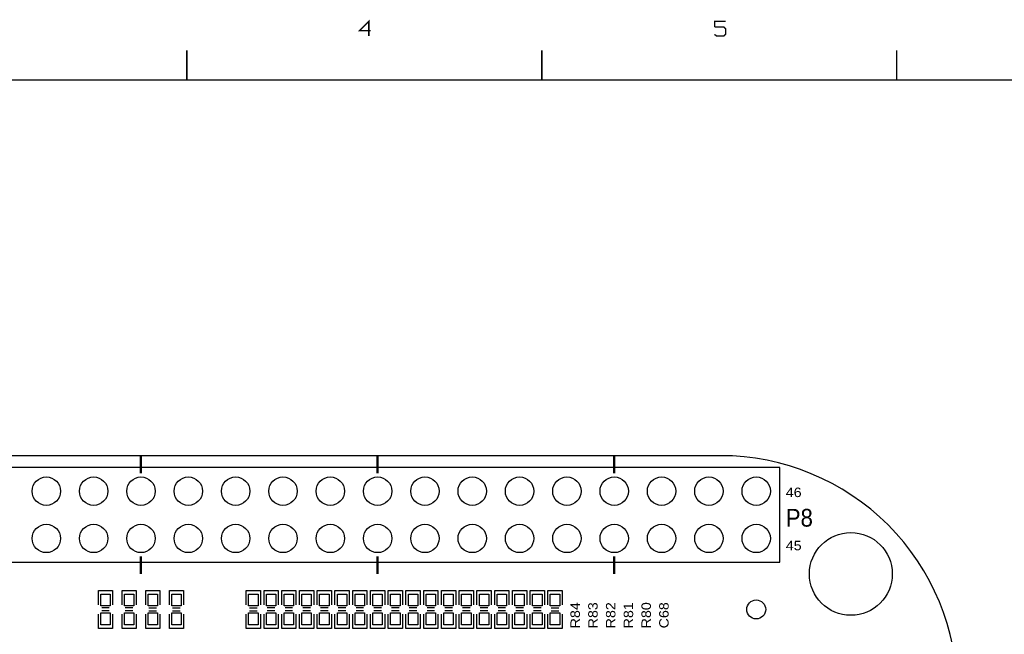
# Model space of a CAD drawing. Extents: x -14006 to 19506, y -9606 to 12409.
# Tile 5 of 22: x -5913 to 2409, y 7212 to 12409. Entities that reach past the tile are written whole.
import ezdxf

# ---------------------------------------------------------------- set-up
doc = ezdxf.new("R2010")
doc.units = 0
doc.layers.add('1', color=7, linetype='CONTINUOUS')

# ---------------------------------------------------------------- blocks, each defined once
blk = doc.blocks.new('FIGURE_CIRCLE')
blk.add_circle((0, 0), 0.5)
blk = doc.blocks.new('FIGURE_SQUARE')
blk.add_lwpolyline([(-0.5, -0.5), (-0.5, 0.5), (0.5, 0.5), (0.5, -0.5)], close=True)

msp = doc.modelspace()

# ---------------------------------------------------------------- linework, layer by layer
at = {"layer": '1'}
for points, const_width in [([(-2947, 12317), (-3040, 12317), (-2962, 12395), (-2962, 12271)], 12), ([(53, 12395), (-40, 12395), (-40, 12348)], 12), ([(-40, 12286), (-24, 12271), (38, 12271), (53, 12286), (53, 12333), (38, 12348), (-40, 12348)], 12), ([(-4500, 12150), (-4500, 11900)], 12), ([(-1500, 11900), (-1500, 12150)], 12), ([(1500, 12150), (1500, 11900)], 12), ([(-13500, -9100), (-13500, 11900), (19000, 11900)], 12), ([(-4888, 8572.64), (-4888, 8722.64)], 20), ([(-2888, 8572.64), (-2888, 8722.64)], 20), ([(-888, 8572.64), (-888, 8722.64)], 20), ([(-4888, 7722.64), (-4888, 7872.64)], 20), ([(-2888, 7722.64), (-2888, 7872.64)], 20), ([(-888, 7722.64), (-888, 7872.64)], 20)]:
    msp.add_lwpolyline(points, dxfattribs=dict(at, const_width=const_width))
for points in [[(12, 8722.64), (-10588, 8722.64)], [(-5248, 7462.64), (-5248, 7582.64), (-5128, 7582.64)], [(-5128, 7582.64), (-5128, 7462.64)], [(-5048, 7462.64), (-5048, 7582.64), (-4928, 7582.64)], [(-4928, 7582.64), (-4928, 7462.64)], [(-4848, 7462.64), (-4848, 7582.64), (-4728, 7582.64), (-4728, 7462.64)], [(-4648, 7462.64), (-4648, 7582.64), (-4528, 7582.64), (-4528, 7462.64)], [(-3998, 7462.64), (-3998, 7582.64), (-3878, 7582.64), (-3878, 7462.64)], [(-3848, 7462.64), (-3848, 7582.64), (-3728, 7582.64)], [(-3728, 7582.64), (-3728, 7462.64)], [(-3698, 7462.64), (-3698, 7582.64), (-3578, 7582.64)], [(-3578, 7582.64), (-3578, 7462.64)], [(-3548, 7462.64), (-3548, 7582.64), (-3428, 7582.64)], [(-3428, 7582.64), (-3428, 7462.64)], [(-3398, 7462.64), (-3398, 7582.64), (-3278, 7582.64)], [(-3278, 7582.64), (-3278, 7462.64)], [(-3248, 7462.64), (-3248, 7582.64), (-3128, 7582.64)], [(-3128, 7582.64), (-3128, 7462.64)], [(-3098, 7462.64), (-3098, 7582.64), (-2978, 7582.64)], [(-2978, 7582.64), (-2978, 7462.64)], [(-2948, 7462.64), (-2948, 7582.64), (-2828, 7582.64)], [(-2828, 7582.64), (-2828, 7462.64)], [(-2798, 7462.64), (-2798, 7582.64), (-2678, 7582.64)], [(-2678, 7582.64), (-2678, 7462.64)], [(-2648, 7462.64), (-2648, 7582.64), (-2528, 7582.64)], [(-2528, 7582.64), (-2528, 7462.64)], [(-2498, 7462.64), (-2498, 7582.64), (-2378, 7582.64)], [(-2378, 7582.64), (-2378, 7462.64)], [(-2348, 7462.64), (-2348, 7582.64), (-2228, 7582.64)], [(-2228, 7582.64), (-2228, 7462.64)], [(-2198, 7462.64), (-2198, 7582.64), (-2078, 7582.64)], [(-2078, 7582.64), (-2078, 7462.64)], [(-2048, 7462.64), (-2048, 7582.64), (-1928, 7582.64)], [(-1928, 7582.64), (-1928, 7462.64)], [(-1898, 7462.64), (-1898, 7582.64), (-1778, 7582.64)], [(-1778, 7582.64), (-1778, 7462.64)], [(-1748, 7462.64), (-1748, 7582.64), (-1628, 7582.64)], [(-1628, 7582.64), (-1628, 7462.64)], [(-1598, 7462.64), (-1598, 7582.64), (-1478, 7582.64)], [(-1478, 7582.64), (-1478, 7462.64)], [(-1448, 7462.64), (-1448, 7582.64), (-1328, 7582.64), (-1328, 7462.64)], [(-5156, 7434.64), (-5220, 7434.64)], [(-5156, 7410.64), (-5220, 7410.64)], [(-4956, 7434.64), (-5020, 7434.64)], [(-4956, 7410.64), (-5020, 7410.64)], [(-4820, 7434.64), (-4756, 7434.64)], [(-4820, 7410.64), (-4756, 7410.64)], [(-4620, 7434.64), (-4556, 7434.64)], [(-4620, 7410.64), (-4556, 7410.64)], [(-3970, 7434.64), (-3906, 7434.64)], [(-3970, 7410.64), (-3906, 7410.64)], [(-3756, 7434.64), (-3820, 7434.64)], [(-3756, 7410.64), (-3820, 7410.64)], [(-3606, 7434.64), (-3670, 7434.64)], [(-3606, 7410.64), (-3670, 7410.64)], [(-3456, 7434.64), (-3520, 7434.64)], [(-3456, 7410.64), (-3520, 7410.64)], [(-3306, 7434.64), (-3370, 7434.64)], [(-3306, 7410.64), (-3370, 7410.64)], [(-3156, 7434.64), (-3220, 7434.64)], [(-3156, 7410.64), (-3220, 7410.64)], [(-3006, 7434.64), (-3070, 7434.64)], [(-3006, 7410.64), (-3070, 7410.64)], [(-2856, 7434.64), (-2920, 7434.64)], [(-2856, 7410.64), (-2920, 7410.64)], [(-2706, 7434.64), (-2770, 7434.64)], [(-2706, 7410.64), (-2770, 7410.64)], [(-2556, 7434.64), (-2620, 7434.64)], [(-2556, 7410.64), (-2620, 7410.64)], [(-2406, 7434.64), (-2470, 7434.64)], [(-2406, 7410.64), (-2470, 7410.64)], [(-2256, 7434.64), (-2320, 7434.64)], [(-2256, 7410.64), (-2320, 7410.64)], [(-2106, 7434.64), (-2170, 7434.64)], [(-2106, 7410.64), (-2170, 7410.64)], [(-1956, 7434.64), (-2020, 7434.64)], [(-1956, 7410.64), (-2020, 7410.64)], [(-1806, 7434.64), (-1870, 7434.64)], [(-1806, 7410.64), (-1870, 7410.64)], [(-1656, 7434.64), (-1720, 7434.64)], [(-1656, 7410.64), (-1720, 7410.64)], [(-1506, 7434.64), (-1570, 7434.64)], [(-1506, 7410.64), (-1570, 7410.64)], [(-1420, 7434.64), (-1356, 7434.64)], [(-1420, 7410.64), (-1356, 7410.64)], [(-5128, 7382.64), (-5128, 7262.64), (-5248, 7262.64), (-5248, 7382.64)], [(-4928, 7382.64), (-4928, 7262.64), (-5048, 7262.64), (-5048, 7382.64)], [(-4728, 7382.64), (-4728, 7262.64), (-4848, 7262.64)], [(-4848, 7262.64), (-4848, 7382.64)], [(-4528, 7382.64), (-4528, 7262.64), (-4648, 7262.64)], [(-4648, 7262.64), (-4648, 7382.64)], [(-3878, 7382.64), (-3878, 7262.64), (-3998, 7262.64)], [(-3998, 7262.64), (-3998, 7382.64)], [(-3728, 7382.64), (-3728, 7262.64), (-3848, 7262.64), (-3848, 7382.64)], [(-3578, 7382.64), (-3578, 7262.64), (-3698, 7262.64), (-3698, 7382.64)], [(-3428, 7382.64), (-3428, 7262.64), (-3548, 7262.64), (-3548, 7382.64)], [(-3278, 7382.64), (-3278, 7262.64), (-3398, 7262.64), (-3398, 7382.64)], [(-3128, 7382.64), (-3128, 7262.64), (-3248, 7262.64), (-3248, 7382.64)], [(-2978, 7382.64), (-2978, 7262.64), (-3098, 7262.64), (-3098, 7382.64)], [(-2828, 7382.64), (-2828, 7262.64), (-2948, 7262.64), (-2948, 7382.64)], [(-2678, 7382.64), (-2678, 7262.64), (-2798, 7262.64), (-2798, 7382.64)], [(-2528, 7382.64), (-2528, 7262.64), (-2648, 7262.64), (-2648, 7382.64)], [(-2378, 7382.64), (-2378, 7262.64), (-2498, 7262.64), (-2498, 7382.64)], [(-2228, 7382.64), (-2228, 7262.64), (-2348, 7262.64), (-2348, 7382.64)], [(-2078, 7382.64), (-2078, 7262.64), (-2198, 7262.64), (-2198, 7382.64)], [(-1928, 7382.64), (-1928, 7262.64), (-2048, 7262.64), (-2048, 7382.64)], [(-1778, 7382.64), (-1778, 7262.64), (-1898, 7262.64), (-1898, 7382.64)], [(-1628, 7382.64), (-1628, 7262.64), (-1748, 7262.64), (-1748, 7382.64)], [(-1478, 7382.64), (-1478, 7262.64), (-1598, 7262.64), (-1598, 7382.64)], [(-1328, 7382.64), (-1328, 7262.64), (-1448, 7262.64)], [(-1448, 7262.64), (-1448, 7382.64)]]:
    msp.add_lwpolyline(points, dxfattribs=at)
msp.add_lwpolyline([(2012, 6722.64, 0.414214), (12, 8722.64)], format="xyb", dxfattribs=at)
msp.add_lwpolyline([(-8288, 7822.64), (512, 7822.64), (512, 8622.64), (-8288, 8622.64), (-8688, 8622.64), (-8688, 7822.64)], close=True, dxfattribs=at)

# ---------------------------------------------------------------- block references
for name, p, xscale, yscale in [('FIGURE_CIRCLE', (-5688, 8422.64), 240, 240), ('FIGURE_CIRCLE', (-5288, 8422.64), 240, 240), ('FIGURE_CIRCLE', (-4888, 8422.64), 240, 240), ('FIGURE_CIRCLE', (-4488, 8422.64), 240, 240), ('FIGURE_CIRCLE', (-4088, 8422.64), 240, 240), ('FIGURE_CIRCLE', (-3688, 8422.64), 240, 240), ('FIGURE_CIRCLE', (-3288, 8422.64), 240, 240), ('FIGURE_CIRCLE', (-2888, 8422.64), 240, 240), ('FIGURE_CIRCLE', (-2488, 8422.64), 240, 240), ('FIGURE_CIRCLE', (-2088, 8422.64), 240, 240), ('FIGURE_CIRCLE', (-1688, 8422.64), 240, 240), ('FIGURE_CIRCLE', (-1288, 8422.64), 240, 240), ('FIGURE_CIRCLE', (-888, 8422.64), 240, 240), ('FIGURE_CIRCLE', (-488, 8422.64), 240, 240), ('FIGURE_CIRCLE', (-88, 8422.64), 240, 240), ('FIGURE_CIRCLE', (312, 8422.64), 240, 240), ('FIGURE_CIRCLE', (-5688, 8022.64), 240, 240), ('FIGURE_CIRCLE', (-5288, 8022.64), 240, 240), ('FIGURE_CIRCLE', (-4888, 8022.64), 240, 240), ('FIGURE_CIRCLE', (-4488, 8022.64), 240, 240), ('FIGURE_CIRCLE', (-4088, 8022.64), 240, 240), ('FIGURE_CIRCLE', (-3688, 8022.64), 240, 240), ('FIGURE_CIRCLE', (-3288, 8022.64), 240, 240), ('FIGURE_CIRCLE', (-2888, 8022.64), 240, 240), ('FIGURE_CIRCLE', (-2488, 8022.64), 240, 240), ('FIGURE_CIRCLE', (-2088, 8022.64), 240, 240), ('FIGURE_CIRCLE', (-1688, 8022.64), 240, 240), ('FIGURE_CIRCLE', (-1288, 8022.64), 240, 240), ('FIGURE_CIRCLE', (-888, 8022.64), 240, 240), ('FIGURE_CIRCLE', (-488, 8022.64), 240, 240), ('FIGURE_CIRCLE', (-88, 8022.64), 240, 240), ('FIGURE_CIRCLE', (312, 8022.64), 240, 240), ('FIGURE_CIRCLE', (1112, 7722.64), 700, 700), ('FIGURE_SQUARE', (-5188, 7502.64), 80, 100), ('FIGURE_SQUARE', (-4988, 7502.64), 80, 100), ('FIGURE_SQUARE', (-4788, 7502.64), 80, 100), ('FIGURE_SQUARE', (-4588, 7502.64), 80, 100), ('FIGURE_SQUARE', (-3938, 7502.64), 80, 100), ('FIGURE_SQUARE', (-3788, 7502.64), 80, 100), ('FIGURE_SQUARE', (-3638, 7502.64), 80, 100), ('FIGURE_SQUARE', (-3488, 7502.64), 80, 100), ('FIGURE_SQUARE', (-3338, 7502.64), 80, 100), ('FIGURE_SQUARE', (-3188, 7502.64), 80, 100), ('FIGURE_SQUARE', (-3038, 7502.64), 80, 100), ('FIGURE_SQUARE', (-2888, 7502.64), 80, 100), ('FIGURE_SQUARE', (-2738, 7502.64), 80, 100), ('FIGURE_SQUARE', (-2588, 7502.64), 80, 100), ('FIGURE_SQUARE', (-2438, 7502.64), 80, 100), ('FIGURE_SQUARE', (-2288, 7502.64), 80, 100), ('FIGURE_SQUARE', (-2138, 7502.64), 80, 100), ('FIGURE_SQUARE', (-1988, 7502.64), 80, 100), ('FIGURE_SQUARE', (-1838, 7502.64), 80, 100), ('FIGURE_SQUARE', (-1688, 7502.64), 80, 100), ('FIGURE_SQUARE', (-1538, 7502.64), 80, 100), ('FIGURE_SQUARE', (-1388, 7502.64), 80, 100), ('FIGURE_CIRCLE', (312, 7422.64), 160, 160), ('FIGURE_SQUARE', (-5188, 7342.64), 80, 100), ('FIGURE_SQUARE', (-4988, 7342.64), 80, 100), ('FIGURE_SQUARE', (-4788, 7342.64), 80, 100), ('FIGURE_SQUARE', (-4588, 7342.64), 80, 100), ('FIGURE_SQUARE', (-3938, 7342.64), 80, 100), ('FIGURE_SQUARE', (-3788, 7342.64), 80, 100), ('FIGURE_SQUARE', (-3638, 7342.64), 80, 100), ('FIGURE_SQUARE', (-3488, 7342.64), 80, 100), ('FIGURE_SQUARE', (-3338, 7342.64), 80, 100), ('FIGURE_SQUARE', (-3188, 7342.64), 80, 100), ('FIGURE_SQUARE', (-3038, 7342.64), 80, 100), ('FIGURE_SQUARE', (-2888, 7342.64), 80, 100), ('FIGURE_SQUARE', (-2738, 7342.64), 80, 100), ('FIGURE_SQUARE', (-2588, 7342.64), 80, 100), ('FIGURE_SQUARE', (-2438, 7342.64), 80, 100), ('FIGURE_SQUARE', (-2288, 7342.64), 80, 100), ('FIGURE_SQUARE', (-2138, 7342.64), 80, 100), ('FIGURE_SQUARE', (-1988, 7342.64), 80, 100), ('FIGURE_SQUARE', (-1838, 7342.64), 80, 100), ('FIGURE_SQUARE', (-1688, 7342.64), 80, 100), ('FIGURE_SQUARE', (-1538, 7342.64), 80, 100), ('FIGURE_SQUARE', (-1388, 7342.64), 80, 100)]:
    msp.add_blockref(name, p, dxfattribs=dict(at, xscale=xscale, yscale=yscale))

# ---------------------------------------------------------------- texts
for s, height, width, p in [('46', 80, 1.125, (562, 8372.64)), ('P8', 150, 0.933333, (562, 8122.64)), ('45', 80, 1.125, (562, 7922.64))]:
    msp.add_text(s, height=height, dxfattribs=dict(at, width=width)).set_placement(p)
at = {"layer": '1', "width": 1.125}
for s, p in [('R84', (-1178, 7262.64)), ('R83', (-1028, 7262.64)), ('R82', (-878, 7262.64)), ('R81', (-728, 7262.64)), ('R80', (-578, 7262.64)), ('C68', (-428, 7262.64))]:
    msp.add_text(s, height=80, rotation=90, dxfattribs=at).set_placement(p)

doc.saveas('drawing.dxf')
